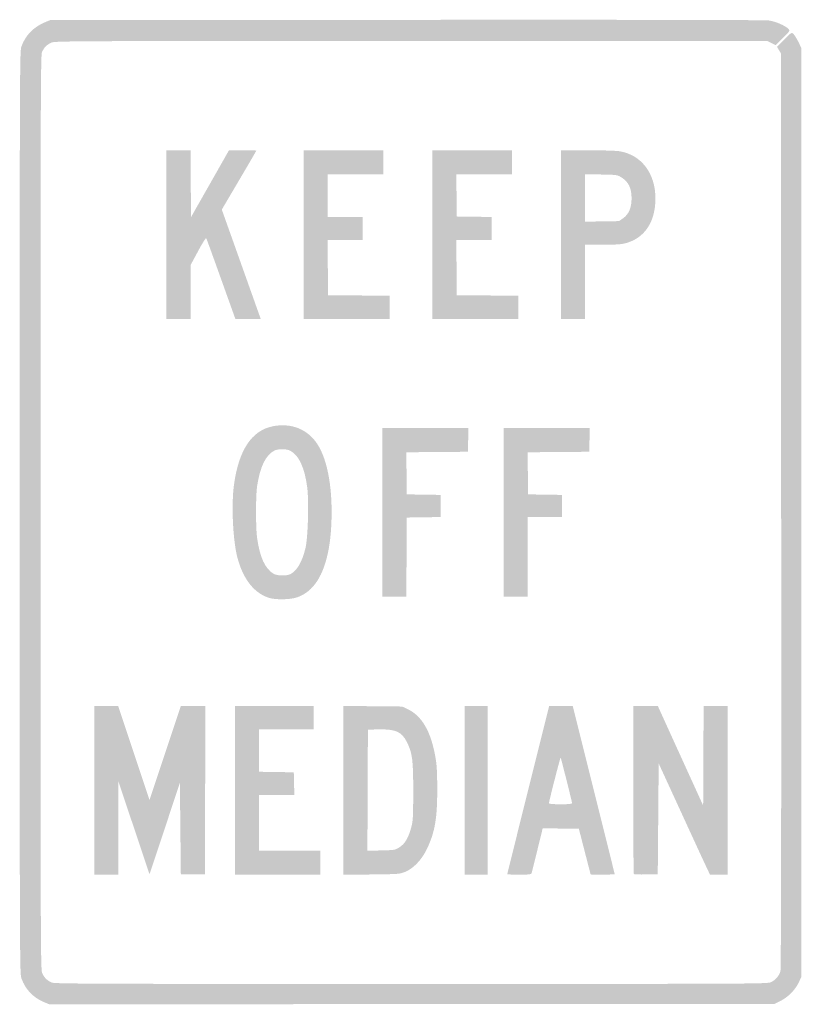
# Model space of a CAD drawing. Header units: inches. Extents: x -11.9 to 11.9, y -15 to 15.
import ezdxf

# ---------------------------------------------------------------- set-up
doc = ezdxf.new("R2010")
doc.units = ezdxf.units.IN
doc.header["$MEASUREMENT"] = 0

msp = doc.modelspace()

# ---------------------------------------------------------------- hatches: boundary and pattern name
h = msp.add_hatch(color=7)
edge = h.paths.add_edge_path()
edge.add_spline(control_points=[(-11.154, -14.906), (-11.488, -14.768), (-11.729, -14.515), (-11.847, -14.176), (-11.897, -14.032), (-11.898, -13.533), (-11.898, 0), (-11.898, 13.533), (-11.897, 14.032), (-11.847, 14.176), (-11.727, 14.52), (-11.477, 14.778), (-11.122, 14.923)], knot_values=[0, 0, 0, 0, 1, 1, 1, 2, 2, 2, 3, 3, 3, 4, 4, 4, 4], degree=3, periodic=0)
edge.add_line((-11.122, 14.923), (-10.968, 14.986))
edge.add_line((-10.968, 14.986), (-0.127, 14.993))
edge.add_spline(control_points=[(-0.127, 14.993), (6.636, 14.998), (10.788, 14.991), (10.909, 14.974), (11.116, 14.945), (11.414, 14.817), (11.504, 14.718), (11.556, 14.66), (11.554, 14.657), (11.338, 14.44)], knot_values=[0, 0, 0, 0, 1, 1, 1, 2, 2, 2, 3, 3, 3, 3], degree=3, periodic=0)
edge.add_line((11.338, 14.44), (11.12, 14.22))
edge.add_line((11.12, 14.22), (10.99, 14.286))
edge.add_line((10.99, 14.286), (10.86, 14.352))
edge.add_line((10.86, 14.352), (0.016, 14.351))
edge.add_spline(control_points=[(0.016, 14.351), (-10.466, 14.35), (-10.831, 14.349), (-10.94, 14.298), (-11.076, 14.235), (-11.162, 14.146), (-11.22, 14.007), (-11.26, 13.913), (-11.264, 12.485), (-11.263, -0.006), (-11.263, -13.468), (-11.261, -13.918), (-11.211, -14.027), (-11.148, -14.164), (-11.059, -14.25), (-10.919, -14.308), (-10.826, -14.347), (-9.697, -14.351), (0.02, -14.351), (10.471, -14.35), (10.859, -14.348), (10.969, -14.299), (11.11, -14.235), (11.225, -14.102), (11.263, -13.959), (11.283, -13.886), (11.29, -9.42), (11.285, 0.06)], knot_values=[0, 0, 0, 0, 1, 1, 1, 2, 2, 2, 3, 3, 3, 4, 4, 4, 5, 5, 5, 6, 6, 6, 7, 7, 7, 8, 8, 8, 9, 9, 9, 9], degree=3, periodic=0)
edge.add_line((11.285, 0.06), (11.278, 13.971))
edge.add_line((11.278, 13.971), (11.218, 14.073))
edge.add_line((11.218, 14.073), (11.157, 14.175))
edge.add_line((11.157, 14.175), (11.379, 14.396))
edge.add_spline(control_points=[(11.379, 14.396), (11.598, 14.614), (11.601, 14.615), (11.658, 14.563), (11.69, 14.534), (11.758, 14.428), (11.808, 14.326)], knot_values=[0, 0, 0, 0, 1, 1, 1, 2, 2, 2, 2], degree=3, periodic=0)
edge.add_line((11.808, 14.326), (11.898, 14.141))
edge.add_line((11.898, 14.141), (11.898, 0.001))
edge.add_line((11.898, 0.001), (11.898, -14.14))
edge.add_line((11.898, -14.14), (11.822, -14.302))
edge.add_spline(control_points=[(11.822, -14.302), (11.717, -14.528), (11.493, -14.755), (11.267, -14.867)], knot_values=[0, 0, 0, 0, 1, 1, 1, 1], degree=3, periodic=0)
edge.add_line((11.267, -14.867), (11.082, -14.958))
edge.add_line((11.082, -14.958), (0.043, -14.964))
edge.add_line((0.043, -14.964), (-10.996, -14.971))
edge.add_line((-10.996, -14.971), (-11.154, -14.906))
h = msp.add_hatch(color=7)
edge = h.paths.add_edge_path()
edge.add_line((-7.43, 8.459), (-7.43, 11.024))
edge.add_line((-7.43, 11.024), (-7.063, 11.024))
edge.add_line((-7.063, 11.024), (-6.697, 11.024))
edge.add_line((-6.697, 11.024), (-6.69, 10.006))
edge.add_line((-6.69, 10.006), (-6.682, 8.989))
edge.add_line((-6.682, 8.989), (-6.104, 10.006))
edge.add_line((-6.104, 10.006), (-5.526, 11.024))
edge.add_line((-5.526, 11.024), (-5.11, 11.024))
edge.add_spline(control_points=[(-5.11, 11.024), (-4.882, 11.024), (-4.695, 11.019), (-4.695, 11.012), (-4.695, 11.005), (-4.931, 10.598), (-5.22, 10.109)], knot_values=[0, 0, 0, 0, 1, 1, 1, 2, 2, 2, 2], degree=3, periodic=0)
edge.add_line((-5.22, 10.109), (-5.745, 9.218))
edge.add_line((-5.745, 9.218), (-5.361, 8.141))
edge.add_spline(control_points=[(-5.361, 8.141), (-5.15, 7.548), (-4.884, 6.8), (-4.769, 6.478)], knot_values=[0, 0, 0, 0, 1, 1, 1, 1], degree=3, periodic=0)
edge.add_line((-4.769, 6.478), (-4.561, 5.893))
edge.add_line((-4.561, 5.893), (-4.947, 5.893))
edge.add_line((-4.947, 5.893), (-5.333, 5.893))
edge.add_line((-5.333, 5.893), (-5.765, 7.098))
edge.add_spline(control_points=[(-5.765, 7.098), (-6.002, 7.761), (-6.205, 8.321), (-6.217, 8.342), (-6.23, 8.366), (-6.319, 8.228), (-6.467, 7.954)], knot_values=[0, 0, 0, 0, 1, 1, 1, 2, 2, 2, 2], degree=3, periodic=0)
edge.add_line((-6.467, 7.954), (-6.696, 7.528))
edge.add_line((-6.696, 7.528), (-6.696, 6.71))
edge.add_line((-6.696, 6.71), (-6.696, 5.893))
edge.add_line((-6.696, 5.893), (-7.063, 5.893))
edge.add_line((-7.063, 5.893), (-7.43, 5.893))
edge.add_line((-7.43, 5.893), (-7.43, 8.459))
for points in [[(-3.257, 8.459), (-3.257, 11.024), (-2.044, 11.024), (-0.832, 11.024), (-0.832, 10.658), (-0.832, 10.291), (-1.678, 10.291), (-2.523, 10.291), (-2.523, 9.643), (-2.523, 8.994), (-1.988, 8.994), (-1.452, 8.994), (-1.452, 8.642), (-1.452, 8.289), (-1.988, 8.289), (-2.524, 8.289), (-2.517, 7.451), (-2.509, 6.612), (-1.572, 6.604), (-0.634, 6.597), (-0.634, 6.245), (-0.634, 5.893), (-1.945, 5.893), (-3.257, 5.893), (-3.257, 8.459)], [(0.663, 8.459), (0.663, 11.024), (1.875, 11.024), (3.087, 11.024), (3.087, 10.658), (3.087, 10.291), (2.241, 10.291), (1.395, 10.291), (1.402, 9.65), (1.41, 9.008), (1.938, 9.001), (2.467, 8.993), (2.467, 8.641), (2.467, 8.289), (1.931, 8.289), (1.395, 8.289), (1.402, 7.451), (1.41, 6.612), (2.347, 6.604), (3.285, 6.597), (3.285, 6.245), (3.285, 5.893), (1.974, 5.893), (0.663, 5.893), (0.663, 8.459)], [(-0.86, 0), (-0.86, 2.566), (0.452, 2.566), (1.764, 2.566), (1.756, 2.206), (1.748, 1.847), (0.81, 1.839), (-0.128, 1.832), (-0.12, 1.191), (-0.113, 0.55), (0.402, 0.542), (0.916, 0.534), (0.916, 0.197), (0.916, -0.14), (0.402, -0.147), (-0.113, -0.155), (-0.12, -1.36), (-0.127, -2.566), (-0.494, -2.566), (-0.86, -2.566), (-0.86, 0)], [(2.834, 0), (2.834, 2.566), (4.146, 2.566), (5.458, 2.566), (5.45, 2.206), (5.442, 1.847), (4.504, 1.839), (3.566, 1.832), (3.573, 1.191), (3.581, 0.55), (4.095, 0.542), (4.61, 0.534), (4.61, 0.197), (4.61, -0.141), (4.088, -0.141), (3.567, -0.141), (3.567, -1.353), (3.567, -2.566), (3.2, -2.566), (2.834, -2.566), (2.834, 0)], [(-9.629, -8.459), (-9.629, -5.893), (-9.265, -5.893), (-8.9, -5.893), (-8.423, -7.324), (-7.946, -8.755), (-7.47, -7.324), (-6.993, -5.893), (-6.619, -5.893), (-6.245, -5.893), (-6.252, -8.452), (-6.259, -11.01), (-6.626, -11.01), (-6.992, -11.01), (-7.007, -9.621), (-7.021, -8.232), (-7.483, -9.621), (-7.946, -11.01), (-8.419, -9.601), (-8.891, -8.191), (-8.893, -9.608), (-8.896, -11.024), (-9.262, -11.024), (-9.629, -11.024), (-9.629, -8.459)], [(-5.343, -8.459), (-5.343, -5.893), (-4.145, -5.893), (-2.946, -5.893), (-2.946, -6.245), (-2.946, -6.598), (-3.778, -6.598), (-4.61, -6.598), (-4.61, -7.246), (-4.61, -7.893), (-4.081, -7.901), (-3.553, -7.909), (-3.545, -8.254), (-3.537, -8.6), (-4.073, -8.6), (-4.61, -8.6), (-4.61, -9.445), (-4.61, -10.291), (-3.68, -10.291), (-2.749, -10.291), (-2.749, -10.658), (-2.749, -11.024), (-4.046, -11.024), (-5.343, -11.024), (-5.343, -8.459)], [(1.649, -8.459), (1.649, -5.893), (2.002, -5.893), (2.354, -5.893), (2.354, -8.459), (2.354, -11.024), (2.002, -11.024), (1.649, -11.024), (1.649, -8.459)]]:
    msp.add_hatch(color=7).paths.add_polyline_path(points)
h = msp.add_hatch(color=7)
edge = h.paths.add_edge_path()
edge.add_line((4.582, 8.459), (4.582, 11.024))
edge.add_line((4.582, 11.024), (5.378, 11.024))
edge.add_spline(control_points=[(5.378, 11.024), (5.816, 11.024), (6.257, 11.011), (6.358, 10.995), (7.026, 10.888), (7.457, 10.325), (7.457, 9.558), (7.457, 8.838), (7.125, 8.344), (6.54, 8.192), (6.42, 8.16), (6.23, 8.148), (5.845, 8.148)], knot_values=[0, 0, 0, 0, 1, 1, 1, 2, 2, 2, 3, 3, 3, 4, 4, 4, 4], degree=3, periodic=0)
edge.add_line((5.845, 8.148), (5.315, 8.148))
edge.add_line((5.315, 8.148), (5.315, 7.021))
edge.add_line((5.315, 7.021), (5.315, 5.893))
edge.add_line((5.315, 5.893), (4.948, 5.893))
edge.add_line((4.948, 5.893), (4.582, 5.893))
edge.add_line((4.582, 5.893), (4.582, 8.459))
edge = h.paths.add_edge_path(flags=0)
edge.add_spline(control_points=[(6.466, 8.949), (6.644, 9.072), (6.729, 9.269), (6.731, 9.558), (6.732, 9.864), (6.637, 10.064), (6.43, 10.192), (6.292, 10.277), (6.292, 10.277), (5.804, 10.286)], knot_values=[0, 0, 0, 0, 1, 1, 1, 2, 2, 2, 3, 3, 3, 3], degree=3, periodic=0)
edge.add_line((5.804, 10.286), (5.315, 10.295))
edge.add_line((5.315, 10.295), (5.315, 9.572))
edge.add_line((5.315, 9.572), (5.315, 8.85))
edge.add_line((5.315, 8.85), (5.832, 8.859))
edge.add_line((5.832, 8.859), (6.349, 8.867))
edge.add_line((6.349, 8.867), (6.466, 8.949))
h = msp.add_hatch(color=7)
edge = h.paths.add_edge_path()
edge.add_spline(control_points=[(-4.258, -2.613), (-4.735, -2.489), (-5.094, -2.049), (-5.272, -1.366), (-5.408, -0.842), (-5.458, 0.233), (-5.374, 0.846), (-5.229, 1.901), (-4.832, 2.497), (-4.192, 2.623), (-3.637, 2.733), (-3.139, 2.537), (-2.844, 2.094), (-2.514, 1.598), (-2.356, 0.677), (-2.413, -0.414), (-2.463, -1.384), (-2.707, -2.073), (-3.115, -2.396), (-3.329, -2.566), (-3.522, -2.631), (-3.834, -2.641), (-4.002, -2.646), (-4.174, -2.634), (-4.258, -2.613)], knot_values=[0, 0, 0, 0, 1, 1, 1, 2, 2, 2, 3, 3, 3, 4, 4, 4, 5, 5, 5, 6, 6, 6, 7, 7, 7, 8, 8, 8, 8], degree=3, periodic=0)
edge = h.paths.add_edge_path(flags=0)
edge.add_spline(control_points=[(-3.654, -1.876), (-3.454, -1.773), (-3.294, -1.494), (-3.197, -1.082), (-3.122, -0.763), (-3.09, 0.33), (-3.143, 0.75), (-3.219, 1.357), (-3.396, 1.743), (-3.663, 1.881), (-3.775, 1.939), (-4.034, 1.94), (-4.145, 1.882), (-4.409, 1.745), (-4.577, 1.4), (-4.67, 0.804), (-4.714, 0.516), (-4.714, -0.478), (-4.67, -0.781), (-4.583, -1.372), (-4.431, -1.704), (-4.173, -1.864), (-4.068, -1.93), (-3.77, -1.937), (-3.654, -1.876)], knot_values=[0, 0, 0, 0, 1, 1, 1, 2, 2, 2, 3, 3, 3, 4, 4, 4, 5, 5, 5, 6, 6, 6, 7, 7, 7, 8, 8, 8, 8], degree=3, periodic=0)
h = msp.add_hatch(color=7)
edge = h.paths.add_edge_path()
edge.add_line((-2.044, -8.459), (-2.044, -5.889))
edge.add_line((-2.044, -5.889), (-1.149, -5.898))
edge.add_line((-1.149, -5.898), (-0.254, -5.907))
edge.add_line((-0.254, -5.907), (-0.095, -5.981))
edge.add_spline(control_points=[(-0.095, -5.981), (0.34, -6.185), (0.614, -6.648), (0.753, -7.414), (0.801, -7.681), (0.812, -7.858), (0.814, -8.402), (0.817, -9.297), (0.745, -9.725), (0.506, -10.23), (0.347, -10.568), (0.09, -10.839), (-0.169, -10.942), (-0.332, -11.007), (-0.37, -11.009), (-1.191, -11.019)], knot_values=[0, 0, 0, 0, 1, 1, 1, 2, 2, 2, 3, 3, 3, 4, 4, 4, 5, 5, 5, 5], degree=3, periodic=0)
edge.add_line((-1.191, -11.019), (-2.044, -11.028))
edge.add_line((-2.044, -11.028), (-2.044, -8.459))
edge = h.paths.add_edge_path(flags=0)
edge.add_spline(control_points=[(-0.339, -10.193), (-0.174, -10.09), (-0.068, -9.914), (0.019, -9.599), (0.076, -9.392), (0.081, -9.31), (0.083, -8.515), (0.085, -7.544), (0.057, -7.323), (-0.107, -6.994), (-0.27, -6.666), (-0.459, -6.586), (-1.029, -6.604)], knot_values=[0, 0, 0, 0, 1, 1, 1, 2, 2, 2, 3, 3, 3, 4, 4, 4, 4], degree=3, periodic=0)
edge.add_line((-1.029, -6.604), (-1.297, -6.612))
edge.add_line((-1.297, -6.612), (-1.304, -8.454))
edge.add_line((-1.304, -8.454), (-1.312, -10.297))
edge.add_line((-1.312, -10.297), (-0.893, -10.287))
edge.add_spline(control_points=[(-0.893, -10.287), (-0.485, -10.277), (-0.471, -10.275), (-0.339, -10.193)], knot_values=[0, 0, 0, 0, 1, 1, 1, 1], degree=3, periodic=0)
h = msp.add_hatch(color=7)
edge = h.paths.add_edge_path()
edge.add_spline(control_points=[(2.946, -11.01), (2.946, -11.002), (3.233, -9.848), (3.584, -8.444)], knot_values=[0, 0, 0, 0, 1, 1, 1, 1], degree=3, periodic=0)
edge.add_line((3.584, -8.444), (4.222, -5.893))
edge.add_line((4.222, -5.893), (4.582, -5.893))
edge.add_line((4.582, -5.893), (4.941, -5.893))
edge.add_line((4.941, -5.893), (5.579, -8.444))
edge.add_spline(control_points=[(5.579, -8.444), (5.93, -9.848), (6.217, -11.002), (6.217, -11.01), (6.217, -11.024), (5.485, -11.031), (5.483, -11.017), (5.483, -11.014), (5.402, -10.699), (5.304, -10.32)], knot_values=[0, 0, 0, 0, 1, 1, 1, 2, 2, 2, 3, 3, 3, 3], degree=3, periodic=0)
edge.add_line((5.304, -10.32), (5.126, -9.629))
edge.add_line((5.126, -9.629), (4.575, -9.621))
edge.add_line((4.575, -9.621), (4.025, -9.613))
edge.add_line((4.025, -9.613), (3.864, -10.27))
edge.add_spline(control_points=[(3.864, -10.27), (3.775, -10.63), (3.696, -10.948), (3.689, -10.975), (3.677, -11.019), (3.635, -11.024), (3.311, -11.024), (3.111, -11.024), (2.946, -11.018), (2.946, -11.01)], knot_values=[0, 0, 0, 0, 1, 1, 1, 2, 2, 2, 3, 3, 3, 3], degree=3, periodic=0)
edge = h.paths.add_edge_path(flags=0)
edge.add_spline(control_points=[(4.92, -8.846), (4.92, -8.819), (4.608, -7.577), (4.572, -7.459), (4.564, -7.432), (4.215, -8.795), (4.215, -8.853), (4.215, -8.871), (4.348, -8.882), (4.568, -8.882), (4.831, -8.882), (4.92, -8.873), (4.92, -8.846)], knot_values=[0, 0, 0, 0, 1, 1, 1, 2, 2, 2, 3, 3, 3, 4, 4, 4, 4], degree=3, periodic=0)
h = msp.add_hatch(color=7)
edge = h.paths.add_edge_path()
edge.add_spline(control_points=[(6.801, -11.006), (6.79, -10.996), (6.781, -9.841), (6.781, -8.44)], knot_values=[0, 0, 0, 0, 1, 1, 1, 1], degree=3, periodic=0)
edge.add_line((6.781, -8.44), (6.781, -5.893))
edge.add_line((6.781, -5.893), (7.156, -5.893))
edge.add_line((7.156, -5.893), (7.531, -5.893))
edge.add_line((7.531, -5.893), (8.22, -7.407))
edge.add_line((8.22, -7.407), (8.91, -8.921))
edge.add_line((8.91, -8.921), (8.917, -7.407))
edge.add_line((8.917, -7.407), (8.924, -5.893))
edge.add_line((8.924, -5.893), (9.291, -5.893))
edge.add_line((9.291, -5.893), (9.657, -5.893))
edge.add_line((9.657, -5.893), (9.657, -8.459))
edge.add_line((9.657, -8.459), (9.657, -11.024))
edge.add_line((9.657, -11.024), (9.387, -11.024))
edge.add_line((9.387, -11.024), (9.118, -11.024))
edge.add_line((9.118, -11.024), (8.955, -10.679))
edge.add_spline(control_points=[(8.955, -10.679), (8.866, -10.489), (8.515, -9.727), (8.175, -8.986)], knot_values=[0, 0, 0, 0, 1, 1, 1, 1], degree=3, periodic=0)
edge.add_line((8.175, -8.986), (7.556, -7.639))
edge.add_line((7.556, -7.639), (7.542, -9.325))
edge.add_line((7.542, -9.325), (7.528, -11.01))
edge.add_line((7.528, -11.01), (7.174, -11.018))
edge.add_spline(control_points=[(7.174, -11.018), (6.98, -11.023), (6.811, -11.017), (6.801, -11.006)], knot_values=[0, 0, 0, 0, 1, 1, 1, 1], degree=3, periodic=0)

doc.saveas('drawing.dxf')
